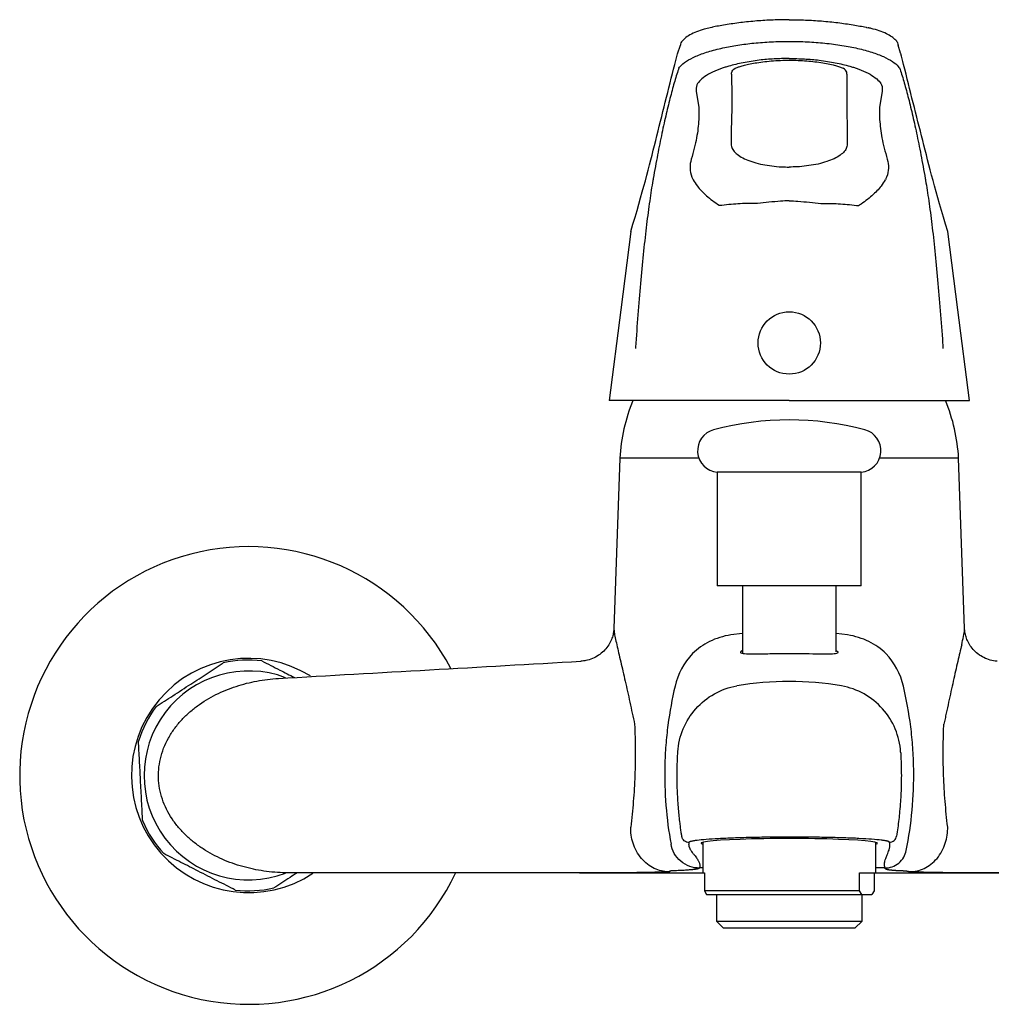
# Model space of a CAD drawing. Header units: millimetres. Extents: x 3936.837 to 3937.051, y 1838.808 to 1838.945.
import ezdxf

# ---------------------------------------------------------------- set-up
doc = ezdxf.new("R2010")
doc.units = ezdxf.units.MM
doc.layers.add('SANINDUSA', color=3, linetype='Continuous')

msp = doc.modelspace()

# ---------------------------------------------------------------- linework, layer by layer
at = {"layer": 'SANINDUSA'}
for p, q in [((3936.928432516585, 1838.940053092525), (3936.928814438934, 1838.941251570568)), ((3936.959374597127, 1838.940134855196), (3936.959018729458, 1838.941251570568)), ((3936.935928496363, 1838.937246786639), (3936.935912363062, 1838.936954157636)), ((3936.935912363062, 1838.936954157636), (3936.935945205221, 1838.934400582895)), ((3936.95192080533, 1838.936954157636), (3936.951887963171, 1838.934400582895)), ((3936.951904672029, 1838.937246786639), (3936.95192080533, 1838.936954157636)), ((3936.931026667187, 1838.93481565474), (3936.931380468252, 1838.932659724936)), ((3936.935945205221, 1838.934400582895), (3936.93594214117, 1838.932570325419)), ((3936.951887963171, 1838.934400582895), (3936.951891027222, 1838.932570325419)), ((3936.956806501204, 1838.93481565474), (3936.95645270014, 1838.932659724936)), ((3936.931380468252, 1838.932659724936), (3936.93138046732, 1838.93093571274)), ((3936.93594214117, 1838.932570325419), (3936.935877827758, 1838.929320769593)), ((3936.951891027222, 1838.932570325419), (3936.951955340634, 1838.929320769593)), ((3936.95645270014, 1838.932659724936), (3936.956452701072, 1838.93093571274)), ((3936.935877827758, 1838.929320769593), (3936.935875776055, 1838.927513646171)), ((3936.951955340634, 1838.929320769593), (3936.951957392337, 1838.927513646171)), ((3936.920416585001, 1838.883945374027), (3936.919591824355, 1838.860327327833)), ((3936.931395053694, 1838.883945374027), (3936.920416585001, 1838.883945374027)), ((3936.967416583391, 1838.883945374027), (3936.956438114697, 1838.883945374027)), ((3936.968241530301, 1838.860322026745), (3936.967416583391, 1838.883945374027)), ((3936.933916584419, 1838.882018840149), (3936.933916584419, 1838.866268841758)), ((3936.953916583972, 1838.882018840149), (3936.933916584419, 1838.882018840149)), ((3936.953916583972, 1838.866268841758), (3936.953916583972, 1838.882018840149)), ((3936.953916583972, 1838.866268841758), (3936.933916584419, 1838.866268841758)), ((3936.937416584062, 1838.866268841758), (3936.937416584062, 1838.856936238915)), ((3936.95041658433, 1838.857104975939), (3936.95041658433, 1838.866268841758)), ((3936.937416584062, 1838.859641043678), (3936.935821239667, 1838.859444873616)), ((3936.952011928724, 1838.859444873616), (3936.95041658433, 1838.85964350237)), ((3936.931916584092, 1838.830673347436), (3936.931916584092, 1838.826445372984)), ((3936.9559165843, 1838.826445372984), (3936.9559165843, 1838.830673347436)), ((3936.931480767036, 1838.827179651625), (3936.931916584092, 1838.827179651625)), ((3936.9559165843, 1838.827179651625), (3936.95718601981, 1838.827179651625)), ((3936.914834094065, 1838.826445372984), (3936.874416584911, 1838.826445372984)), ((3936.91739071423, 1838.826445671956), (3936.914834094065, 1838.826445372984)), ((3936.914834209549, 1838.826445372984), (3936.931916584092, 1838.826445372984)), ((3936.931916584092, 1838.826445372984), (3936.932154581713, 1838.826445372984)), ((3936.932154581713, 1838.826445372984), (3936.932154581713, 1838.82394537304)), ((3936.953663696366, 1838.826445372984), (3936.9559165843, 1838.826445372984)), ((3936.953663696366, 1838.82394537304), (3936.953663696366, 1838.826445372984)), ((3936.955678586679, 1838.826445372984), (3936.955678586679, 1838.82394537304)), ((3936.9559165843, 1838.826445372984), (3936.972999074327, 1838.826445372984)), ((3936.972999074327, 1838.826445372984), (3936.970442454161, 1838.826445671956)), ((3936.953663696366, 1838.82394537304), (3936.932154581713, 1838.82394537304)), ((3936.932154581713, 1838.82394537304), (3936.932457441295, 1838.823445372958)), ((3936.932457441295, 1838.823445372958), (3936.953966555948, 1838.823445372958)), ((3936.933811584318, 1838.823445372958), (3936.933811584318, 1838.819739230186)), ((3936.953966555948, 1838.823445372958), (3936.953663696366, 1838.82394537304)), ((3936.953966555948, 1838.823445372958), (3936.955375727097, 1838.823445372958)), ((3936.954021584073, 1838.819739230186), (3936.954021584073, 1838.823445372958)), ((3936.955678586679, 1838.82394537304), (3936.955375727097, 1838.823445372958)), ((3936.933811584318, 1838.819739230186), (3936.934811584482, 1838.818739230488)), ((3936.933811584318, 1838.819739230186), (3936.944644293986, 1838.819739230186)), ((3936.944644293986, 1838.819739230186), (3936.954021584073, 1838.819739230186)), ((3936.95302158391, 1838.818739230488), (3936.954021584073, 1838.819739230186)), ((3936.944572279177, 1838.818739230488), (3936.934811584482, 1838.818739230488)), ((3936.95302158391, 1838.818739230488), (3936.944572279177, 1838.818739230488))]:
    msp.add_line(p, q, dxfattribs=at)
at = {"layer": 'SANINDUSA', "flags": 128}
for points in [[(3936.921933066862, 1838.915412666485), (3936.920534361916, 1838.904533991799), (3936.918915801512, 1838.891945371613)], [(3936.968917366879, 1838.891945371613), (3936.967298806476, 1838.904533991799), (3936.96590010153, 1838.915412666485)]]:
    msp.add_lwpolyline(points, dxfattribs=at)
at = {"layer": 'SANINDUSA'}
msp.add_circle((3936.943916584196, 1838.899945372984), 0.004324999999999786, dxfattribs=at)
for centre, radius, start, end in [((3936.945374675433, 1838.882498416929), 0.02500000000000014, 157.7905316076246, 176.6819667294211), ((3936.942458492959, 1838.882498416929), 0.02500000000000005, 3.318033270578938, 22.24867270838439), ((3936.943916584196, 1838.84828995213), 0.04097888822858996, 75.17900533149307, 104.8209946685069), ((3936.934201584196, 1838.885005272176), 0.003000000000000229, 104.8209946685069, 264.5486801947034), ((3936.953631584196, 1838.885005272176), 0.003000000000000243, 275.4513198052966, 75.17900533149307), ((3936.868916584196, 1838.839945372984), 0.03175000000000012, 27.89956020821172, 334.7574761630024), ((3936.868916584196, 1838.839945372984), 0.01624963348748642, 58.13485715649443, 303.3562107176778), ((3936.868916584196, 1838.839945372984), 0.01599999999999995, 83.37532262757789, 102.6470529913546), ((3936.937734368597, 1838.850078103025), 0.009916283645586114, 136.9093561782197, 166.8798272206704), ((3936.950098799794, 1838.850078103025), 0.009916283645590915, 13.12017277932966, 43.0906438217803), ((3936.868916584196, 1838.839945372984), 0.01450000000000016, 69.23824796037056, 290.6857648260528), ((3936.94387096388, 1838.807524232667), 0.04544487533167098, 80.74228284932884, 99.14535768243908), ((3936.868916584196, 1838.839945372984), 0.01600000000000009, 143.3753226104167, 162.647053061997), ((3936.868916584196, 1838.839945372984), 0.01600000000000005, 203.3753225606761, 222.6470530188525), ((3936.868916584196, 1838.839945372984), 0.01600000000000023, 263.3753226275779, 282.6470529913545)]:
    msp.add_arc(centre, radius, start, end, dxfattribs=at)
msp.add_ellipse((3936.943916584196, 1838.83054259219), major_axis=(0.01225000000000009, 0), ratio=0.05310475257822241, start_param=6.080809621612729, end_param=9.627153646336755, dxfattribs=at)
for points, knots in [([(3936.943916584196, 1838.944798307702), (3936.943916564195, 1838.944798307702), (3936.943167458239, 1838.944798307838), (3936.941646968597, 1838.944767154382), (3936.939371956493, 1838.944627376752), (3936.937122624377, 1838.944401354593), (3936.935062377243, 1838.944093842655), (3936.93372820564, 1838.943861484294), (3936.933204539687, 1838.943732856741), (3936.932971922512, 1838.943679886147)], [0, 0, 0, 0, 4.948909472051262e-06, 0.1853554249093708, 0.3754594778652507, 0.5772901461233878, 0.7852728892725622, 0.9888551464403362, 1, 1, 1, 1]), ([(3936.943916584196, 1838.944798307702), (3936.943916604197, 1838.944798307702), (3936.944665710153, 1838.944798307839), (3936.946186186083, 1838.944767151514), (3936.948461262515, 1838.944627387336), (3936.950710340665, 1838.94440131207), (3936.952771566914, 1838.944094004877), (3936.95411562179, 1838.943858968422), (3936.954647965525, 1838.943727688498), (3936.954858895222, 1838.94367952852)], [0, 0, 0, 0, 4.929574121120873e-06, 0.1846312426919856, 0.3739925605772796, 0.5750346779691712, 0.7822048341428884, 0.9849916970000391, 1, 1, 1, 1]), ([(3936.932971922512, 1838.943679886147), (3936.932681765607, 1838.943610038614), (3936.931979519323, 1838.943440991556), (3936.931024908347, 1838.943120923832), (3936.930132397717, 1838.942709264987), (3936.929472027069, 1838.942294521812), (3936.92917188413, 1838.941961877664), (3936.929056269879, 1838.941833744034)], [0, 0, 0, 0, 0.165044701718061, 0.3994460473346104, 0.6407282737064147, 0.8616094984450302, 1, 1, 1, 1]), ([(3936.95878745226, 1838.941846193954), (3936.958757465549, 1838.941881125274), (3936.958592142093, 1838.942098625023), (3936.958128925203, 1838.942437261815), (3936.957389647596, 1838.942876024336), (3936.95643069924, 1838.943253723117), (3936.955574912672, 1838.943520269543), (3936.955000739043, 1838.943647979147), (3936.954858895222, 1838.94367952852)], [0, 0, 0, 0, 0.03168462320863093, 0.2283036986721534, 0.4459741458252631, 0.6854385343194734, 0.9222907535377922, 1, 1, 1, 1]), ([(3936.928614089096, 1838.938065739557), (3936.928674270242, 1838.938151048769), (3936.928906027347, 1838.938479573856), (3936.92959527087, 1838.939046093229), (3936.930890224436, 1838.939733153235), (3936.932605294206, 1838.940358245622), (3936.934586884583, 1838.940877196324), (3936.936750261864, 1838.941278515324), (3936.939011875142, 1838.941568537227), (3936.941422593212, 1838.941747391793), (3936.943091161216, 1838.941789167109), (3936.944759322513, 1838.941789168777), (3936.946432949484, 1838.9417462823), (3936.948903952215, 1838.941561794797), (3936.9512673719, 1838.941252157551), (3936.953481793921, 1838.940824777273), (3936.955429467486, 1838.940293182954), (3936.957058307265, 1838.939679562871), (3936.958285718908, 1838.93901130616), (3936.95893908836, 1838.93846423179), (3936.959161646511, 1838.938147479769), (3936.959219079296, 1838.938065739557)], [0, 0, 0, 0, 0.02233531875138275, 0.0860131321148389, 0.1496844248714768, 0.2130437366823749, 0.2763894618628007, 0.331812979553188, 0.3872281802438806, 0.4436157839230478, 0.4999994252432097, 0.5003328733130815, 0.5568919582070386, 0.6134550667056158, 0.6728010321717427, 0.7321581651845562, 0.7938453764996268, 0.8555445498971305, 0.9170690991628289, 0.9785990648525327, 1, 1, 1, 1]), ([(3936.929056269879, 1838.941833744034), (3936.929056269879, 1838.941833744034), (3936.929006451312, 1838.941776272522), (3936.928888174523, 1838.941570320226), (3936.928828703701, 1838.941357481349), (3936.928814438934, 1838.941251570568)], [0, 0, 0, 0, 0.01175859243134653, 0.5058738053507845, 1, 1, 1, 1]), ([(3936.95878745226, 1838.941846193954), (3936.95878940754, 1838.94184463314), (3936.958875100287, 1838.94177622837), (3936.958975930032, 1838.941569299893), (3936.959004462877, 1838.941357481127), (3936.959018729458, 1838.941251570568)], [0, 0, 0, 0, 0.01154019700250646, 0.5057646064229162, 1, 1, 1, 1]), ([(3936.921933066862, 1838.915412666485), (3936.923623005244, 1838.92095337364), (3936.925393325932, 1838.927977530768), (3936.927292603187, 1838.935730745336), (3936.928304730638, 1838.939568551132), (3936.928432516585, 1838.940053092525)], [0, 0, 0, 0, 0.4663094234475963, 0.9326190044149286, 1, 1, 1, 1]), ([(3936.943916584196, 1838.939419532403), (3936.943209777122, 1838.939407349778), (3936.941796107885, 1838.939382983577), (3936.939625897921, 1838.939184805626), (3936.937487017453, 1838.93884867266), (3936.935953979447, 1838.938479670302), (3936.934649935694, 1838.938081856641), (3936.933546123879, 1838.937667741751), (3936.932386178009, 1838.937071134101), (3936.931552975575, 1838.936429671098), (3936.930957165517, 1838.935666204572), (3936.93100088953, 1838.935131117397), (3936.931026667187, 1838.93481565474)], [0, 0, 0, 0, 0.09862413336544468, 0.1972559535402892, 0.3113844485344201, 0.4255355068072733, 0.4575915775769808, 0.5566623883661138, 0.6557148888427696, 0.7559093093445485, 0.8560954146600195, 1, 1, 1, 1]), ([(3936.936425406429, 1838.938070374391), (3936.936426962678, 1838.93807107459), (3936.936492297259, 1838.938100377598), (3936.936661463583, 1838.938167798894), (3936.937096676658, 1838.938317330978), (3936.937705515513, 1838.938488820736), (3936.938493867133, 1838.938670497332), (3936.939439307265, 1838.938843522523), (3936.940529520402, 1838.938994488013), (3936.941740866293, 1838.939107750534), (3936.942887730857, 1838.939168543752), (3936.943623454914, 1838.939177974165), (3936.943917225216, 1838.939181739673)], [0.08250583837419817, 0.08250583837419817, 0.08250583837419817, 0.08250583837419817, 0.08456287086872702, 0.1682690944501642, 0.2581885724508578, 0.3558494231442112, 0.4569686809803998, 0.5655051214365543, 0.6795385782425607, 0.7966243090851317, 0.9187932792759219, 1, 1, 1, 1]), ([(3936.943916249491, 1838.939181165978), (3936.944111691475, 1838.93917977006), (3936.944733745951, 1838.939175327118), (3936.945739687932, 1838.939129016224), (3936.946923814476, 1838.939035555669), (3936.948047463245, 1838.938897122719), (3936.949100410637, 1838.93871988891), (3936.949977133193, 1838.938527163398), (3936.950664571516, 1838.93834010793), (3936.951139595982, 1838.938180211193), (3936.951332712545, 1838.938103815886), (3936.951403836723, 1838.938072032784), (3936.951408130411, 1838.938070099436)], [0, 0, 0, 0, 0.05399508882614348, 0.1718560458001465, 0.279854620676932, 0.3940809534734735, 0.5129331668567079, 0.6281010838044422, 0.7241180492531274, 0.8261173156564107, 0.9115603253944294, 0.9171761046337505, 0.9171761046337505, 0.9171761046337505, 0.9171761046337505]), ([(3936.943916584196, 1838.939419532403), (3936.94462339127, 1838.939407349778), (3936.946037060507, 1838.939382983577), (3936.94820727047, 1838.939184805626), (3936.950346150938, 1838.93884867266), (3936.951879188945, 1838.938479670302), (3936.953183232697, 1838.938081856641), (3936.954287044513, 1838.937667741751), (3936.955446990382, 1838.937071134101), (3936.956280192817, 1838.936429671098), (3936.956876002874, 1838.935666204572), (3936.956832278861, 1838.935131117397), (3936.956806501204, 1838.93481565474)], [0, 0, 0, 0, 0.09862413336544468, 0.1972559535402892, 0.3113844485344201, 0.4255355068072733, 0.4575915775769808, 0.5566623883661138, 0.6557148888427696, 0.7559093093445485, 0.8560954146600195, 1, 1, 1, 1]), ([(3936.96590010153, 1838.915412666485), (3936.964209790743, 1838.920988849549), (3936.962438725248, 1838.928083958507), (3936.960543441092, 1838.935456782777), (3936.959518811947, 1838.939685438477), (3936.959383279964, 1838.940107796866), (3936.959374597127, 1838.940134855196)], [0, 0, 0, 0, 0.464168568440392, 0.9283372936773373, 0.9954089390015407, 1, 1, 1, 1]), ([(3936.928615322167, 1838.938130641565), (3936.928420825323, 1838.937531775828), (3936.928031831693, 1838.936334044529), (3936.927442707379, 1838.934183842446), (3936.926850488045, 1838.931776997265), (3936.926253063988, 1838.929071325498), (3936.925652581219, 1838.926101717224), (3936.925252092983, 1838.923887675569), (3936.925051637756, 1838.922779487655)], [0, 0, 0, 0, 0.1648678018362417, 0.3297355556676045, 0.4959459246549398, 0.6621563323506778, 0.8309000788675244, 1, 1, 1, 1]), ([(3936.928614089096, 1838.938065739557), (3936.928613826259, 1838.938074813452), (3936.928613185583, 1838.938096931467), (3936.928614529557, 1838.938118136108), (3936.928615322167, 1838.938130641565)], [0, 0, 0, 0, 0.4102490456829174, 1, 1, 1, 1]), ([(3936.935928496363, 1838.937246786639), (3936.935920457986, 1838.937335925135), (3936.935899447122, 1838.937568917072), (3936.936161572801, 1838.937876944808), (3936.936425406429, 1838.938070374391)], [0, 0, 0, 0, 0.3392417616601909, 0.8867167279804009, 0.8867167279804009, 0.8867167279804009, 0.8867167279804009]), ([(3936.951904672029, 1838.937246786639), (3936.951912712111, 1838.937335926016), (3936.95193372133, 1838.937568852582), (3936.951671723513, 1838.937876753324), (3936.951408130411, 1838.938070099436)], [0, 0, 0, 0, 0.33915367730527, 0.8862290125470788, 0.8862290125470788, 0.8862290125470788, 0.8862290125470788]), ([(3936.959219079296, 1838.938065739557), (3936.959219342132, 1838.938074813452), (3936.959219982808, 1838.938096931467), (3936.959218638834, 1838.938118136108), (3936.959217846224, 1838.938130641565)], [0, 0, 0, 0, 0.4102490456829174, 1, 1, 1, 1]), ([(3936.959217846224, 1838.938130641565), (3936.959412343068, 1838.937531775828), (3936.959801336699, 1838.936334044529), (3936.960390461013, 1838.934183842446), (3936.960982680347, 1838.931776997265), (3936.961580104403, 1838.929071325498), (3936.962180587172, 1838.926101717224), (3936.962581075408, 1838.923887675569), (3936.962781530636, 1838.922779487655)], [0, 0, 0, 0, 0.1648678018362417, 0.3297355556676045, 0.4959459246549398, 0.6621563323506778, 0.8309000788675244, 1, 1, 1, 1]), ([(3936.93138046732, 1838.93093571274), (3936.931304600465, 1838.930115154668), (3936.931148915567, 1838.928431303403), (3936.930609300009, 1838.926464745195), (3936.930332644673, 1838.925456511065)], [0, 0, 0, 0, 0.4873103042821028, 1, 1, 1, 1]), ([(3936.956452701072, 1838.93093571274), (3936.956528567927, 1838.930115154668), (3936.956684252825, 1838.928431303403), (3936.957223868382, 1838.926464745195), (3936.957500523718, 1838.925456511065)], [0, 0, 0, 0, 0.4873103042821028, 1, 1, 1, 1]), ([(3936.935875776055, 1838.927513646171), (3936.935875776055, 1838.92751363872), (3936.935875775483, 1838.927321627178), (3936.935964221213, 1838.926936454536), (3936.936354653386, 1838.926382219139), (3936.93700788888, 1838.925857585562), (3936.937890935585, 1838.925391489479), (3936.938975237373, 1838.92499979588), (3936.940183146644, 1838.92469812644), (3936.941490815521, 1838.924490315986), (3936.942741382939, 1838.924377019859), (3936.943560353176, 1838.92435895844), (3936.943916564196, 1838.924358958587), (3936.943916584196, 1838.924358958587)], [0, 0, 0, 0, 4.606940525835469e-06, 0.1187270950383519, 0.2374485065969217, 0.3577174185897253, 0.4779470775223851, 0.5920950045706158, 0.7061970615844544, 0.8122085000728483, 0.9181985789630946, 0.9999954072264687, 1, 1, 1, 1]), ([(3936.951957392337, 1838.927513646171), (3936.951957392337, 1838.92751363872), (3936.951957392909, 1838.927321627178), (3936.951868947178, 1838.926936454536), (3936.951478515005, 1838.926382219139), (3936.950825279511, 1838.925857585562), (3936.949942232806, 1838.925391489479), (3936.948857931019, 1838.92499979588), (3936.947650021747, 1838.92469812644), (3936.94634235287, 1838.924490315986), (3936.945091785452, 1838.924377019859), (3936.944272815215, 1838.92435895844), (3936.943916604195, 1838.924358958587), (3936.943916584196, 1838.924358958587)], [0, 0, 0, 0, 4.606940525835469e-06, 0.1187270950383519, 0.2374485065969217, 0.3577174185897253, 0.4779470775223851, 0.5920950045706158, 0.7061970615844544, 0.8122085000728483, 0.9181985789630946, 0.9999954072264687, 1, 1, 1, 1]), ([(3936.930332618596, 1838.925456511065), (3936.93033186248, 1838.92545394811), (3936.9302099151, 1838.925040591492), (3936.930091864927, 1838.924198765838), (3936.930273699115, 1838.923234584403), (3936.930523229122, 1838.922699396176), (3936.930583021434, 1838.92257115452)], [0, 0, 0, 0, 0.002648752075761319, 0.4271940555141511, 0.8627443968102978, 1, 1, 1, 1]), ([(3936.957500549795, 1838.925456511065), (3936.957501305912, 1838.92545394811), (3936.957623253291, 1838.925040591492), (3936.957741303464, 1838.924198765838), (3936.957559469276, 1838.923234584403), (3936.957309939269, 1838.922699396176), (3936.957250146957, 1838.92257115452)], [0, 0, 0, 0, 0.002648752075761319, 0.4271940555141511, 0.8627443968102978, 1, 1, 1, 1]), ([(3936.925051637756, 1838.922779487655), (3936.925034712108, 1838.922682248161), (3936.924868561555, 1838.921727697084), (3936.924555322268, 1838.919712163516), (3936.924123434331, 1838.916431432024), (3936.923709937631, 1838.912766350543), (3936.923320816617, 1838.908756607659), (3936.922960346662, 1838.904466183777), (3936.922723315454, 1838.901209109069), (3936.922605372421, 1838.899420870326), (3936.922589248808, 1838.899176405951)], [0, 0, 0, 0, 0.01812004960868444, 0.1778753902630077, 0.3381435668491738, 0.4978973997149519, 0.656714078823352, 0.8160360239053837, 0.9748508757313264, 0.9999999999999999, 0.9999999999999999, 0.9999999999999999, 0.9999999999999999]), ([(3936.962781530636, 1838.922779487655), (3936.962798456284, 1838.922682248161), (3936.962964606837, 1838.921727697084), (3936.963277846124, 1838.919712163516), (3936.963709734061, 1838.916431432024), (3936.964123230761, 1838.912766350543), (3936.964512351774, 1838.908756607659), (3936.964872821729, 1838.904466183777), (3936.965109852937, 1838.901209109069), (3936.96522779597, 1838.899420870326), (3936.965243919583, 1838.899176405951)], [0, 0, 0, 0, 0.01812004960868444, 0.1778753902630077, 0.3381435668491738, 0.4978973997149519, 0.656714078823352, 0.8160360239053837, 0.9748508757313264, 0.9999999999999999, 0.9999999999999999, 0.9999999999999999, 0.9999999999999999]), ([(3936.930588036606, 1838.922571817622), (3936.930770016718, 1838.922286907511), (3936.931235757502, 1838.9215577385), (3936.932396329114, 1838.920354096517), (3936.933563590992, 1838.919458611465), (3936.934238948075, 1838.919021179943), (3936.934258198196, 1838.919008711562)], [0, 0, 0, 0, 0.2373323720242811, 0.6074035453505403, 0.98880957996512, 1, 1, 1, 1]), ([(3936.957245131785, 1838.922571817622), (3936.957063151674, 1838.922286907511), (3936.956597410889, 1838.9215577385), (3936.955436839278, 1838.920354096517), (3936.9542695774, 1838.919458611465), (3936.953594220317, 1838.919021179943), (3936.953574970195, 1838.919008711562)], [0, 0, 0, 0, 0.2373323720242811, 0.6074035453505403, 0.98880957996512, 1, 1, 1, 1]), ([(3936.939511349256, 1838.919285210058), (3936.939424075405, 1838.919289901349), (3936.938530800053, 1838.919337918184), (3936.936804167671, 1838.919275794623), (3936.935112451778, 1838.919098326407), (3936.934258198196, 1838.919008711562)], [0, 0, 0, 0, 0.05087556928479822, 0.5207274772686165, 1, 1, 1, 1]), ([(3936.943916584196, 1838.919677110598), (3936.943916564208, 1838.919677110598), (3936.943516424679, 1838.919677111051), (3936.942036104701, 1838.919576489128), (3936.94057649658, 1838.919408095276), (3936.939511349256, 1838.919285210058)], [0, 0, 0, 0, 1.3500135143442e-05, 0.2702610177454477, 1, 1, 1, 1]), ([(3936.943916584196, 1838.919677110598), (3936.943916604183, 1838.919677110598), (3936.944316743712, 1838.919677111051), (3936.94579706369, 1838.919576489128), (3936.947256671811, 1838.919408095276), (3936.948321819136, 1838.919285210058)], [0, 0, 0, 0, 1.3500135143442e-05, 0.2702610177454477, 1, 1, 1, 1]), ([(3936.948321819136, 1838.919285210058), (3936.948409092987, 1838.919289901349), (3936.949302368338, 1838.919337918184), (3936.951029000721, 1838.919275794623), (3936.952720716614, 1838.919098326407), (3936.953574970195, 1838.919008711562)], [0, 0, 0, 0, 0.05087556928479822, 0.5207274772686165, 1, 1, 1, 1]), ([(3936.922269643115, 1838.891945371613), (3936.921759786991, 1838.891945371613), (3936.920740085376, 1838.891945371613), (3936.919697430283, 1838.891945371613), (3936.919092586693, 1838.891945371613), (3936.918845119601, 1838.891945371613), (3936.918916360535, 1838.891945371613), (3936.918916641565, 1838.891945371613)], [0, 0, 0, 0, 0.2497512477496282, 0.4994972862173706, 0.7492702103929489, 0.9990109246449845, 0.9999999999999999, 0.9999999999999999, 0.9999999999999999, 0.9999999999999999]), ([(3936.943916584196, 1838.891945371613), (3936.942826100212, 1838.891945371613), (3936.940645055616, 1838.891945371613), (3936.937429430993, 1838.891945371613), (3936.934323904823, 1838.891945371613), (3936.931384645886, 1838.891945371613), (3936.928656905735, 1838.891945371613), (3936.926195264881, 1838.891945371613), (3936.924013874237, 1838.891945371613), (3936.922851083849, 1838.891945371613), (3936.922269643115, 1838.891945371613)], [0, 0, 0, 0, 0.1249940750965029, 0.249996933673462, 0.37499864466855, 0.4999969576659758, 0.6250033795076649, 0.7499925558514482, 0.8749864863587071, 1, 1, 1, 1]), ([(3936.943916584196, 1838.891945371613), (3936.945007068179, 1838.891945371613), (3936.947188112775, 1838.891945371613), (3936.950403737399, 1838.891945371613), (3936.953509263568, 1838.891945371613), (3936.956448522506, 1838.891945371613), (3936.959176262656, 1838.891945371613), (3936.961637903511, 1838.891945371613), (3936.963819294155, 1838.891945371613), (3936.964982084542, 1838.891945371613), (3936.965563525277, 1838.891945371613)], [0, 0, 0, 0, 0.1249940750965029, 0.249996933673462, 0.37499864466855, 0.4999969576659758, 0.6250033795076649, 0.7499925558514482, 0.8749864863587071, 1, 1, 1, 1]), ([(3936.965563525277, 1838.891945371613), (3936.966073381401, 1838.891945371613), (3936.967093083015, 1838.891945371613), (3936.968135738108, 1838.891945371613), (3936.968740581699, 1838.891945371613), (3936.96898804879, 1838.891945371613), (3936.968916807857, 1838.891945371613), (3936.968916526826, 1838.891945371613)], [0, 0, 0, 0, 0.2497512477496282, 0.4994972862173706, 0.7492702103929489, 0.9990109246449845, 0.9999999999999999, 0.9999999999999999, 0.9999999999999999, 0.9999999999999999]), ([(3936.919591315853, 1838.860329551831), (3936.919583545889, 1838.860196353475), (3936.919566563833, 1838.859905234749), (3936.919443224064, 1838.859299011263), (3936.919188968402, 1838.858597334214), (3936.918771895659, 1838.857863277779), (3936.918194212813, 1838.857175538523), (3936.917476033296, 1838.856587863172), (3936.916639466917, 1838.8561416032), (3936.915803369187, 1838.855868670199), (3936.915250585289, 1838.85582758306), (3936.915017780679, 1838.855810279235)], [0, 0, 0, 0, 0.08184016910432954, 0.1788701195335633, 0.2876074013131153, 0.4047844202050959, 0.5265486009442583, 0.6507293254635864, 0.7759508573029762, 0.9056418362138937, 1, 1, 1, 1]), ([(3936.919601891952, 1838.860326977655), (3936.919605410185, 1838.860174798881), (3936.91961230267, 1838.85987666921), (3936.919765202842, 1838.859085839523), (3936.919917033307, 1838.858412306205), (3936.919993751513, 1838.858071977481)], [0, 0, 0, 0, 0.3402916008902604, 0.6666568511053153, 1, 1, 1, 1]), ([(3936.967839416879, 1838.858071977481), (3936.96792997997, 1838.858475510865), (3936.968113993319, 1838.859295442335), (3936.968242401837, 1838.860021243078), (3936.968232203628, 1838.860250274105), (3936.968229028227, 1838.86032158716)], [0, 0, 0, 0, 0.4002480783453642, 0.8132561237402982, 1, 1, 1, 1]), ([(3936.972749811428, 1838.855810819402), (3936.97265575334, 1838.855812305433), (3936.972258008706, 1838.855818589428), (3936.971557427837, 1838.856004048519), (3936.970685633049, 1838.856375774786), (3936.969908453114, 1838.856920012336), (3936.969272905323, 1838.857576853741), (3936.968804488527, 1838.858279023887), (3936.968489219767, 1838.858984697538), (3936.968313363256, 1838.859633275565), (3936.968248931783, 1838.860100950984), (3936.968245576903, 1838.860286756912), (3936.968244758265, 1838.860332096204)], [0, 0, 0, 0, 0.03914912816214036, 0.1655504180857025, 0.2930741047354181, 0.4265620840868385, 0.5509337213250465, 0.6675037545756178, 0.7768819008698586, 0.8787024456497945, 0.9704016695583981, 0.9999999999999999, 0.9999999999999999, 0.9999999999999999, 0.9999999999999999]), ([(3936.935821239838, 1838.859444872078), (3936.935287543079, 1838.859363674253), (3936.934777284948, 1838.859244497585), (3936.933797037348, 1838.858937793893), (3936.933324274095, 1838.858748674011), (3936.932432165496, 1838.858310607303), (3936.932012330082, 1838.858062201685), (3936.93121865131, 1838.857505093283), (3936.930844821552, 1838.85719650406), (3936.930492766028, 1838.856852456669)], [0, 0, 0, 0, 0.25, 0.25, 0.5, 0.5, 0.75, 0.75, 1, 1, 1, 1]), ([(3936.957340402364, 1838.856852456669), (3936.956988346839, 1838.85719650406), (3936.956614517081, 1838.857505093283), (3936.95582083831, 1838.858062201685), (3936.955401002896, 1838.858310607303), (3936.954508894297, 1838.858748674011), (3936.954036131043, 1838.858937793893), (3936.953055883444, 1838.859244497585), (3936.952545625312, 1838.859363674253), (3936.952011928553, 1838.859444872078)], [0, 0, 0, 0, 0.25, 0.25, 0.5, 0.5, 0.75, 0.75, 1, 1, 1, 1]), ([(3936.91999375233, 1838.858071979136), (3936.92015208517, 1838.857380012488), (3936.92034136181, 1838.856587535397), (3936.920642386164, 1838.855304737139), (3936.920745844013, 1838.854860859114), (3936.920954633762, 1838.853954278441), (3936.921060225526, 1838.853490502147), (3936.921378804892, 1838.85207343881), (3936.921593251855, 1838.851094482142), (3936.921917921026, 1838.849594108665), (3936.92202678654, 1838.849088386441), (3936.922246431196, 1838.848070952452), (3936.922356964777, 1838.847560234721), (3936.922469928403, 1838.847045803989)], [0, 0, 0, 0, 0.2500000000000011, 0.2500000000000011, 0.3750000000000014, 0.3750000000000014, 0.5000000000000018, 0.5000000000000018, 0.750000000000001, 0.750000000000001, 0.8750000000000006, 0.8750000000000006, 1, 1, 1, 1]), ([(3936.937416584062, 1838.857264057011), (3936.937309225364, 1838.857197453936), (3936.937019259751, 1838.857017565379), (3936.937411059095, 1838.856860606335), (3936.93847179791, 1838.856798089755), (3936.940164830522, 1838.8568245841), (3936.942075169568, 1838.85686597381), (3936.943373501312, 1838.856871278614), (3936.943916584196, 1838.856873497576)], [0, 0, 0, 0, 0.1121094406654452, 0.3027969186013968, 0.4899341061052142, 0.6766905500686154, 0.8647619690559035, 1, 1, 1, 1]), ([(3936.943916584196, 1838.856873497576), (3936.944675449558, 1838.856869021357), (3936.946193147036, 1838.856860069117), (3936.948210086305, 1838.856812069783), (3936.949754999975, 1838.856803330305), (3936.950591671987, 1838.856903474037), (3936.950803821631, 1838.857072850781), (3936.950496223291, 1838.85722959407), (3936.95041658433, 1838.8572701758)], [0, 0, 0, 0, 0.1875161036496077, 0.3750239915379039, 0.5626601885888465, 0.7495000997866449, 0.9351441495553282, 1, 1, 1, 1]), ([(3936.967839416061, 1838.858071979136), (3936.967681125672, 1838.857380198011), (3936.967493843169, 1838.856596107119), (3936.967194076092, 1838.855318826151), (3936.967090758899, 1838.854875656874), (3936.966881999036, 1838.853969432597), (3936.966776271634, 1838.853505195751), (3936.966456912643, 1838.852084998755), (3936.966241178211, 1838.85110029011), (3936.965915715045, 1838.849596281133), (3936.965806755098, 1838.849090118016), (3936.965641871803, 1838.848326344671), (3936.965586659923, 1838.848070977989), (3936.965475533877, 1838.84755911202), (3936.965419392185, 1838.847301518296), (3936.965363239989, 1838.847045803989)], [0, 0, 0, 0, 0.2500000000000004, 0.2500000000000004, 0.3750000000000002, 0.3750000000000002, 0.4999999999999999, 0.4999999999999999, 0.7500000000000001, 0.7500000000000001, 0.8749999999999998, 0.8749999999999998, 0.9374999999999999, 0.9374999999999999, 1, 1, 1, 1]), ([(3936.870762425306, 1838.855838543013), (3936.871585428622, 1838.855419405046), (3936.873060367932, 1838.854668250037), (3936.874605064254, 1838.853881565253), (3936.875287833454, 1838.853533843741)], [0, 0, 0, 0, 0.5579913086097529, 1, 1, 1, 1]), ([(3936.856075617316, 1838.849490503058), (3936.856850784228, 1838.849994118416), (3936.858423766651, 1838.851016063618), (3936.860831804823, 1838.852580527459), (3936.863200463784, 1838.854119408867), (3936.864668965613, 1838.855073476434), (3936.865413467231, 1838.855557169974)], [0, 0, 0, 0, 0.2547896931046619, 0.5170237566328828, 0.7551405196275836, 1, 1, 1, 1]), ([(3936.874416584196, 1838.826445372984), (3936.873409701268, 1838.826445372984), (3936.872411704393, 1838.826508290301), (3936.870433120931, 1838.826758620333), (3936.869452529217, 1838.826945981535), (3936.867995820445, 1838.827327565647), (3936.867511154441, 1838.827472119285), (3936.86655415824, 1838.827794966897), (3936.866083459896, 1838.827972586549), (3936.864695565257, 1838.828555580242), (3936.863802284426, 1838.829010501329), (3936.862517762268, 1838.829807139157), (3936.862097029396, 1838.830093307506), (3936.861286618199, 1838.830700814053), (3936.860897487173, 1838.831021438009), (3936.860153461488, 1838.831698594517), (3936.859798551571, 1838.83205511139), (3936.859126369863, 1838.832807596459), (3936.858807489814, 1838.833205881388), (3936.857927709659, 1838.834450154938), (3936.857444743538, 1838.83533996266), (3936.856729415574, 1838.83725019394), (3936.856509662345, 1838.838236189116), (3936.856370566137, 1838.840274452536), (3936.856454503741, 1838.84127920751), (3936.856916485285, 1838.843261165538), (3936.857294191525, 1838.844219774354), (3936.858033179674, 1838.845557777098), (3936.858308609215, 1838.845988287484), (3936.858902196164, 1838.846806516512), (3936.859221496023, 1838.847196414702), (3936.85990102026, 1838.847941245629), (3936.860261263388, 1838.848296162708), (3936.861020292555, 1838.848973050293), (3936.861415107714, 1838.849291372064), (3936.862633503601, 1838.85018642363), (3936.863493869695, 1838.850706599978), (3936.864847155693, 1838.851386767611), (3936.865310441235, 1838.85159720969), (3936.866242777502, 1838.851979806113), (3936.8667131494, 1838.852152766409), (3936.8681358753, 1838.852620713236), (3936.869099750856, 1838.852865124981), (3936.871055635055, 1838.853229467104), (3936.872047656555, 1838.853349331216), (3936.87305382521, 1838.853406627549)], [0, 0, 0, 0, 0.06250000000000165, 0.06250000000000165, 0.1250000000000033, 0.1250000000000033, 0.1562500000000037, 0.1562500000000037, 0.1875000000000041, 0.1875000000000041, 0.2500000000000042, 0.2500000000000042, 0.2812500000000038, 0.2812500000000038, 0.3125000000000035, 0.3125000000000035, 0.3437500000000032, 0.3437500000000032, 0.3750000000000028, 0.3750000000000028, 0.4375000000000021, 0.4375000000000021, 0.5000000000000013, 0.5000000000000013, 0.5625000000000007, 0.5625000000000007, 0.625, 0.625, 0.6562499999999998, 0.6562499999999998, 0.6874999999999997, 0.6874999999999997, 0.7187499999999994, 0.7187499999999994, 0.7499999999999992, 0.7499999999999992, 0.8124999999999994, 0.8124999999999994, 0.8437499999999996, 0.8437499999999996, 0.8749999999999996, 0.8749999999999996, 0.9374999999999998, 0.9374999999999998, 1, 1, 1, 1]), ([(3936.928076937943, 1838.852329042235), (3936.927660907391, 1838.850566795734), (3936.927330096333, 1838.848771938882), (3936.926970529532, 1838.846018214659), (3936.92687353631, 1838.845090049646), (3936.926727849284, 1838.843211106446), (3936.926679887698, 1838.842268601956), (3936.926611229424, 1838.839444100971), (3936.926665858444, 1838.837595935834), (3936.926956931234, 1838.833958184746), (3936.927193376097, 1838.832168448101), (3936.927516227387, 1838.830401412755)], [0, 0, 0, 0, 0.2499999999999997, 0.2499999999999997, 0.3749999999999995, 0.3749999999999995, 0.4999999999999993, 0.4999999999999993, 0.7499999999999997, 0.7499999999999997, 1, 1, 1, 1]), ([(3936.928462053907, 1838.843205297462), (3936.928530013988, 1838.844304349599), (3936.928783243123, 1838.845392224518), (3936.929632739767, 1838.847427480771), (3936.930228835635, 1838.848374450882), (3936.931698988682, 1838.850024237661), (3936.932572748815, 1838.85072672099), (3936.934502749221, 1838.851810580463), (3936.935558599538, 1838.852191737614), (3936.936647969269, 1838.852391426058)], [0, 0, 0, 0, 0.25, 0.25, 0.5, 0.5, 0.75, 0.75, 1, 1, 1, 1]), ([(3936.959368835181, 1838.843187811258), (3936.959301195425, 1838.844287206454), (3936.959048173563, 1838.845375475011), (3936.958198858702, 1838.847411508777), (3936.957602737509, 1838.848358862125), (3936.956132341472, 1838.850009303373), (3936.955258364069, 1838.850712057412), (3936.953327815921, 1838.851796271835), (3936.9522716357, 1838.852177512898), (3936.951181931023, 1838.852377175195)], [0, 0, 0, 0, 0.25, 0.25, 0.5, 0.5, 0.75, 0.75, 1, 1, 1, 1]), ([(3936.960152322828, 1838.829539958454), (3936.960518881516, 1838.83137735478), (3936.960791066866, 1838.833235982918), (3936.961139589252, 1838.837008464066), (3936.961215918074, 1838.838922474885), (3936.96117766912, 1838.841356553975), (3936.961163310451, 1838.841845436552), (3936.961120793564, 1838.842827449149), (3936.961092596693, 1838.843320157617), (3936.960988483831, 1838.844785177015), (3936.960892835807, 1838.84575089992), (3936.960531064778, 1838.848618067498), (3936.960190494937, 1838.850489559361), (3936.959756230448, 1838.852329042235)], [0, 0, 0, 0, 0.2500000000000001, 0.2500000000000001, 0.5000000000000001, 0.5000000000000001, 0.5625000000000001, 0.5625000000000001, 0.6250000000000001, 0.6250000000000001, 0.7500000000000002, 0.7500000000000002, 1, 1, 1, 1]), ([(3936.922469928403, 1838.847045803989), (3936.92252414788, 1838.845871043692), (3936.922556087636, 1838.844688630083), (3936.922568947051, 1838.842307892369), (3936.922549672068, 1838.841107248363), (3936.922458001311, 1838.838710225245), (3936.922385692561, 1838.837514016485), (3936.922193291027, 1838.835141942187), (3936.922073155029, 1838.833963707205), (3936.921932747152, 1838.832792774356)], [0, 0, 0, 0, 0.2500000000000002, 0.2500000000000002, 0.5000000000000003, 0.5000000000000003, 0.7500000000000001, 0.7500000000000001, 1, 1, 1, 1]), ([(3936.965900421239, 1838.832792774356), (3936.965829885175, 1838.833381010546), (3936.965764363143, 1838.833971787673), (3936.965644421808, 1838.835158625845), (3936.965590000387, 1838.835755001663), (3936.965445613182, 1838.837540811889), (3936.965374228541, 1838.838730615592), (3936.965238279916, 1838.842297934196), (3936.965253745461, 1838.844673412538), (3936.965363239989, 1838.847045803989)], [0, 0, 0, 0, 0.1250000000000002, 0.1250000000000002, 0.2500000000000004, 0.2500000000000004, 0.5000000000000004, 0.5000000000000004, 1, 1, 1, 1]), ([(3936.854229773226, 1838.833597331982), (3936.854181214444, 1838.83452045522), (3936.854082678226, 1838.836393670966), (3936.853931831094, 1838.839261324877), (3936.853783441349, 1838.842082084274), (3936.853691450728, 1838.843830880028), (3936.853644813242, 1838.844717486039)], [0, 0, 0, 0, 0.254789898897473, 0.517023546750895, 0.7551401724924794, 1, 1, 1, 1]), ([(3936.929018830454, 1838.831498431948), (3936.928994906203, 1838.831654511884), (3936.928937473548, 1838.832029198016), (3936.928853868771, 1838.832625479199), (3936.928712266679, 1838.833726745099), (3936.928540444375, 1838.835383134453), (3936.928398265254, 1838.837603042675), (3936.928356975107, 1838.839525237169), (3936.928372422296, 1838.841034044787), (3936.928403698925, 1838.842122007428), (3936.928442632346, 1838.842844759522), (3936.928462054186, 1838.843205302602)], [0, 0, 0, 0, 0.04038477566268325, 0.09694785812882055, 0.1539304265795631, 0.3242157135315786, 0.5223907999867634, 0.7220237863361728, 0.8151113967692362, 0.9077687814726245, 1, 1, 1, 1]), ([(3936.959368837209, 1838.843187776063), (3936.959373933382, 1838.843102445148), (3936.959433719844, 1838.84210137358), (3936.959466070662, 1838.841016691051), (3936.959470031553, 1838.839199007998), (3936.95944005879, 1838.83790960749), (3936.959344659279, 1838.836252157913), (3936.959245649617, 1838.835031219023), (3936.95911866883, 1838.833819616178), (3936.95897596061, 1838.832676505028), (3936.958860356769, 1838.83191783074), (3936.958802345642, 1838.831537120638)], [0, 0, 0, 0, 0.02192044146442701, 0.2571627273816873, 0.2766563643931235, 0.4858978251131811, 0.5860079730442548, 0.7022571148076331, 0.8008089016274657, 0.9000439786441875, 1, 1, 1, 1]), ([(3936.927145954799, 1838.82658498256), (3936.926835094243, 1838.8265890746), (3936.926512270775, 1838.826625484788), (3936.925858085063, 1838.826775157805), (3936.92552679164, 1838.826888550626), (3936.924876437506, 1838.827197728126), (3936.924557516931, 1838.827393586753), (3936.923954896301, 1838.827862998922), (3936.923671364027, 1838.828136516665), (3936.923159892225, 1838.828745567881), (3936.922932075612, 1838.829080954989), (3936.922545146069, 1838.829789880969), (3936.922386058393, 1838.830163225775), (3936.922140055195, 1838.830921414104), (3936.92205307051, 1838.831306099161), (3936.921945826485, 1838.832063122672), (3936.921925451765, 1838.832435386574), (3936.921932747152, 1838.832792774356)], [0, 0, 0, 0, 0.1250000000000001, 0.1250000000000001, 0.2500000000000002, 0.2500000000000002, 0.3750000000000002, 0.3750000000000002, 0.5000000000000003, 0.5000000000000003, 0.6250000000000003, 0.6250000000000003, 0.7500000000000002, 0.7500000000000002, 0.8750000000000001, 0.8750000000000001, 1, 1, 1, 1]), ([(3936.960687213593, 1838.82658498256), (3936.960998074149, 1838.8265890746), (3936.961320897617, 1838.826625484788), (3936.961975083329, 1838.826775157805), (3936.962306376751, 1838.826888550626), (3936.962956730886, 1838.827197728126), (3936.963275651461, 1838.827393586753), (3936.96387827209, 1838.827862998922), (3936.964161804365, 1838.828136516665), (3936.964673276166, 1838.828745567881), (3936.964901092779, 1838.829080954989), (3936.965288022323, 1838.829789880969), (3936.965447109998, 1838.830163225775), (3936.965693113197, 1838.830921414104), (3936.965780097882, 1838.831306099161), (3936.965887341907, 1838.832063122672), (3936.965907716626, 1838.832435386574), (3936.965900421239, 1838.832792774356)], [0, 0, 0, 0, 0.125, 0.125, 0.25, 0.25, 0.375, 0.375, 0.5, 0.5, 0.625, 0.625, 0.75, 0.75, 0.875, 0.875, 1, 1, 1, 1]), ([(3936.930006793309, 1838.830652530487), (3936.929898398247, 1838.830652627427), (3936.92978307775, 1838.830670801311), (3936.929558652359, 1838.830750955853), (3936.929450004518, 1838.83081311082), (3936.929262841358, 1838.83097336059), (3936.92918473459, 1838.83107110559), (3936.929071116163, 1838.83128038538), (3936.929035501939, 1838.831391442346), (3936.929018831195, 1838.831498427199)], [0, 0, 0, 0, 0.25, 0.25, 0.5, 0.5, 0.75, 0.75, 1, 1, 1, 1]), ([(3936.957814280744, 1838.830690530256), (3936.957811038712, 1838.830697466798), (3936.957804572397, 1838.830711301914), (3936.957781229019, 1838.83073197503), (3936.957747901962, 1838.830752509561), (3936.957703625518, 1838.830772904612), (3936.95764865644, 1838.830793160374), (3936.957582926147, 1838.830813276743), (3936.957506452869, 1838.830833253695), (3936.957419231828, 1838.830853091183), (3936.957321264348, 1838.830872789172), (3936.957212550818, 1838.830892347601), (3936.957093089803, 1838.830911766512), (3936.956962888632, 1838.830931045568), (3936.956821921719, 1838.830950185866), (3936.956372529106, 1838.831006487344), (3936.955426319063, 1838.83109586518), (3936.953650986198, 1838.83120348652), (3936.951515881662, 1838.831290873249), (3936.949088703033, 1838.83135346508), (3936.946472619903, 1838.831390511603), (3936.943768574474, 1838.83139915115), (3936.941079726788, 1838.831380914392), (3936.938512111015, 1838.831335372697), (3936.936141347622, 1838.83126548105), (3936.934064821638, 1838.831172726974), (3936.932338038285, 1838.831061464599), (3936.931370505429, 1838.830966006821), (3936.930870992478, 1838.830899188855), (3936.93065007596, 1838.830864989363), (3936.930461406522, 1838.830830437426), (3936.930304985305, 1838.830795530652), (3936.930180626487, 1838.830760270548), (3936.930089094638, 1838.830724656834), (3936.930027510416, 1838.830688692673), (3936.930013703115, 1838.830664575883), (3936.930006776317, 1838.830652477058)], [0, 0, 0, 0, 0.009099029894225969, 0.01814825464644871, 0.0271546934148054, 0.03612546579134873, 0.0450677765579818, 0.05398889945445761, 0.0628961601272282, 0.07179691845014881, 0.0806985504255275, 0.08960842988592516, 0.09853391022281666, 0.1074823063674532, 0.1164608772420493, 0.1254768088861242, 0.187663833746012, 0.2498209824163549, 0.311790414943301, 0.3739782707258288, 0.4362944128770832, 0.4989005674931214, 0.5611836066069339, 0.6236772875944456, 0.6860513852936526, 0.7487155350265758, 0.8113837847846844, 0.8739529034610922, 0.8898502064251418, 0.9056340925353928, 0.9213406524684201, 0.9370065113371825, 0.9526685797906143, 0.9683637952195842, 0.9841288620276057, 1, 1, 1, 1]), ([(3936.957814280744, 1838.830690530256), (3936.957922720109, 1838.830690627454), (3936.958038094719, 1838.830708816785), (3936.958262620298, 1838.830789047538), (3936.958371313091, 1838.830851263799), (3936.958558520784, 1838.831011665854), (3936.958636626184, 1838.831109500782), (3936.958750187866, 1838.831318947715), (3936.958785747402, 1838.831430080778), (3936.958802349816, 1838.831537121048)], [0, 0, 0, 0, 0.25, 0.25, 0.5, 0.5, 0.75, 0.75, 1, 1, 1, 1]), ([(3936.931455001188, 1838.827096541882), (3936.931026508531, 1838.827096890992), (3936.930571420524, 1838.827167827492), (3936.929685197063, 1838.827479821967), (3936.929255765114, 1838.827721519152), (3936.928512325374, 1838.828345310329), (3936.92819984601, 1838.828726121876), (3936.927739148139, 1838.829544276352), (3936.927590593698, 1838.829979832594), (3936.927516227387, 1838.830401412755)], [0, 0, 0, 0, 0.25, 0.25, 0.5, 0.5, 0.75, 0.75, 1, 1, 1, 1]), ([(3936.930006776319, 1838.830652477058), (3936.929998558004, 1838.830623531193), (3936.92998189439, 1838.830564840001), (3936.929969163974, 1838.830475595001), (3936.929964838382, 1838.830383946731), (3936.929969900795, 1838.830289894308), (3936.929984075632, 1838.830193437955), (3936.930007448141, 1838.830094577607), (3936.930039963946, 1838.829993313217), (3936.930081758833, 1838.829889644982), (3936.930150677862, 1838.829745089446), (3936.930277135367, 1838.82953860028), (3936.930481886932, 1838.829249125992), (3936.930719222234, 1838.82894421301), (3936.930943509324, 1838.828657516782), (3936.931114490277, 1838.828422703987), (3936.931248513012, 1838.828223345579), (3936.931355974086, 1838.828039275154), (3936.931435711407, 1838.827861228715), (3936.931492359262, 1838.827679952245), (3936.931518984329, 1838.827506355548), (3936.931519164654, 1838.827340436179), (3936.931493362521, 1838.82723239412), (3936.931480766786, 1838.827179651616)], [0, 0, 0, 0, 0.02499762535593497, 0.05068566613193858, 0.0770649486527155, 0.1041362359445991, 0.1319002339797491, 0.1603575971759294, 0.1895089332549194, 0.2193548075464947, 0.2498957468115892, 0.3143726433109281, 0.3977512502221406, 0.5000331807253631, 0.5778901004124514, 0.6455274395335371, 0.7029457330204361, 0.7501458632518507, 0.8045482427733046, 0.856731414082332, 0.9066985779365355, 0.9544533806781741, 1, 1, 1, 1]), ([(3936.957186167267, 1838.827179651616), (3936.957176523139, 1838.827217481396), (3936.95715689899, 1838.827294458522), (3936.957140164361, 1838.827411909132), (3936.957131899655, 1838.827533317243), (3936.95713316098, 1838.827658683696), (3936.957143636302, 1838.827788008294), (3936.957163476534, 1838.827921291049), (3936.95720828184, 1838.828133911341), (3936.957319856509, 1838.828472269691), (3936.95748759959, 1838.828884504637), (3936.957647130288, 1838.829271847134), (3936.957753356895, 1838.829564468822), (3936.957824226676, 1838.829801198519), (3936.95786224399, 1838.830001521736), (3936.957880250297, 1838.830184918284), (3936.95787845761, 1838.830360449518), (3936.957859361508, 1838.830528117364), (3936.957829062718, 1838.830637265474), (3936.957814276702, 1838.830690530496)], [0, 0, 0, 0, 0.03232445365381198, 0.06577472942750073, 0.1003514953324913, 0.1360553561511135, 0.1728868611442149, 0.2108465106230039, 0.249934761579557, 0.3545594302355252, 0.4999798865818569, 0.6022282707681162, 0.6855815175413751, 0.7500403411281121, 0.8045135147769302, 0.856744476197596, 0.9067347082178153, 0.9544859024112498, 1, 1, 1, 1]), ([(3936.867070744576, 1838.824052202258), (3936.866247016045, 1838.824471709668), (3936.8645754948, 1838.825322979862), (3936.862016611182, 1838.826626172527), (3936.859499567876, 1838.827908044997), (3936.857939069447, 1838.828702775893), (3936.857147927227, 1838.829105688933)], [0, 0, 0, 0, 0.254789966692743, 0.5170232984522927, 0.7551402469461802, 1, 1, 1, 1]), ([(3936.957206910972, 1838.827108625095), (3936.957525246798, 1838.82710887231), (3936.957862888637, 1838.827161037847), (3936.95852073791, 1838.827389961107), (3936.958839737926, 1838.82756716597), (3936.959394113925, 1838.828024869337), (3936.95962840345, 1838.828304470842), (3936.959977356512, 1838.828906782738), (3936.960092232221, 1838.829228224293), (3936.960152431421, 1838.829540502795)], [0, 0, 0, 0, 0.2499999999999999, 0.2499999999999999, 0.4999999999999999, 0.4999999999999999, 0.7499999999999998, 0.7499999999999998, 1, 1, 1, 1]), ([(3936.8756701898, 1838.826445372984), (3936.875335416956, 1838.826227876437), (3936.874224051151, 1838.8255058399), (3936.873161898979, 1838.824815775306), (3936.872419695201, 1838.824333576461)], [0, 0, 0, 0, 0.3012265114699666, 1, 1, 1, 1]), ([(3936.927145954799, 1838.82658498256), (3936.927077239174, 1838.826582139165), (3936.926934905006, 1838.826576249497), (3936.926723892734, 1838.826567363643), (3936.926505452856, 1838.826558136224), (3936.926286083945, 1838.826548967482), (3936.925952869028, 1838.82653488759), (3936.925544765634, 1838.826519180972), (3936.925079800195, 1838.826503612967), (3936.924643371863, 1838.826491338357), (3936.92419004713, 1838.826481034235), (3936.923483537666, 1838.826468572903), (3936.92249236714, 1838.826457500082), (3936.921386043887, 1838.82645159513), (3936.920556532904, 1838.826449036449), (3936.920058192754, 1838.826447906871), (3936.919548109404, 1838.826447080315), (3936.919026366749, 1838.826446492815), (3936.918492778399, 1838.82644609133), (3936.917948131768, 1838.826445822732), (3936.917576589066, 1838.826445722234), (3936.917390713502, 1838.826445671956)], [0, 0, 0, 0, 0.0271167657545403, 0.05616833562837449, 0.08716378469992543, 0.1201105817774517, 0.1519361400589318, 0.2393137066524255, 0.3055357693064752, 0.3606584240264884, 0.4252871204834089, 0.485132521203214, 0.6174800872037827, 0.7392442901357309, 0.7780272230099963, 0.8160363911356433, 0.8534230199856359, 0.8903459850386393, 0.9269701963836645, 0.9634646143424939, 1, 1, 1, 1]), ([(3936.92781343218, 1838.826708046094), (3936.927790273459, 1838.826707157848), (3936.927743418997, 1838.826705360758), (3936.92768084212, 1838.826702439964), (3936.927623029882, 1838.826699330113), (3936.927570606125, 1838.826696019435), (3936.927523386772, 1838.826692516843), (3936.927481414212, 1838.826688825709), (3936.927444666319, 1838.826684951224), (3936.927413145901, 1838.826680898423), (3936.927362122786, 1838.826672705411), (3936.927324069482, 1838.826659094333), (3936.927328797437, 1838.826644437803), (3936.927345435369, 1838.826632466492), (3936.927360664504, 1838.826624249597), (3936.927371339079, 1838.826616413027), (3936.927368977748, 1838.826609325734), (3936.927354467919, 1838.826603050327), (3936.927325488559, 1838.826597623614), (3936.927281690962, 1838.826592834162), (3936.927225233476, 1838.826588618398), (3936.927171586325, 1838.82658615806), (3936.927145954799, 1838.82658498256)], [0, 0, 0, 0, 0.02359122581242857, 0.04772950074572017, 0.07254653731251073, 0.09816358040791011, 0.124690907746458, 0.1522278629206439, 0.18086328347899, 0.2106761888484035, 0.2417366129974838, 0.3616368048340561, 0.5127881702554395, 0.5807738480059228, 0.6487760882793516, 0.7144580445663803, 0.7773542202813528, 0.8304100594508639, 0.8788623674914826, 0.9230015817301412, 0.9632117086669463, 1, 1, 1, 1]), ([(3936.931455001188, 1838.827096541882), (3936.931451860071, 1838.827089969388), (3936.931445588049, 1838.827076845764), (3936.931422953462, 1838.827057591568), (3936.931390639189, 1838.827038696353), (3936.931347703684, 1838.827020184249), (3936.93129439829, 1838.827002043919), (3936.931230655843, 1838.82698427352), (3936.931156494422, 1838.826966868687), (3936.931071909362, 1838.826949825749), (3936.930976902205, 1838.826933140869), (3936.930871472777, 1838.826916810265), (3936.9307556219, 1838.82690083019), (3936.930629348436, 1838.826885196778), (3936.930452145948, 1838.826865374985), (3936.930212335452, 1838.826841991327), (3936.929894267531, 1838.826815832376), (3936.929543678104, 1838.826791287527), (3936.929160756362, 1838.826768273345), (3936.928744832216, 1838.82674675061), (3936.928298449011, 1838.826726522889), (3936.927975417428, 1838.826714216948), (3936.92781343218, 1838.826708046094)], [0, 0, 0, 0, 0.03815576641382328, 0.0761875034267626, 0.1141220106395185, 0.1519862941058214, 0.1898075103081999, 0.2276129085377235, 0.2654297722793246, 0.3032853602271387, 0.3412068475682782, 0.379221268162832, 0.4173554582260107, 0.4556360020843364, 0.4940891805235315, 0.5669390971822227, 0.6392911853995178, 0.7113271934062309, 0.7832312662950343, 0.8551885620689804, 0.927383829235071, 1, 1, 1, 1]), ([(3936.959645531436, 1838.826694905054), (3936.959586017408, 1838.826697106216), (3936.959466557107, 1838.826701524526), (3936.959296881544, 1838.826708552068), (3936.959133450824, 1838.826715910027), (3936.958976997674, 1838.826723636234), (3936.958827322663, 1838.826731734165), (3936.958684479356, 1838.826740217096), (3936.958548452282, 1838.826749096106), (3936.958419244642, 1838.826758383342), (3936.958296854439, 1838.826768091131), (3936.958181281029, 1838.826778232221), (3936.958072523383, 1838.826788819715), (3936.957970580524, 1838.826799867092), (3936.957875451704, 1838.826811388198), (3936.957787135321, 1838.826823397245), (3936.957705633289, 1838.826835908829), (3936.95763093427, 1838.826848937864), (3936.957563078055, 1838.826862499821), (3936.95745202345, 1838.826888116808), (3936.957332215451, 1838.826929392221), (3936.957257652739, 1838.826981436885), (3936.957228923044, 1838.827041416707), (3936.957215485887, 1838.827082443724), (3936.957206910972, 1838.827108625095)], [0, 0, 0, 0, 0.0259780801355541, 0.0521448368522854, 0.07853547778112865, 0.105184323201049, 0.1321247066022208, 0.1593888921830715, 0.1870080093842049, 0.2150120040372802, 0.2434296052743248, 0.2722883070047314, 0.3016143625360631, 0.3314327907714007, 0.3617673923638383, 0.3926407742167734, 0.4240743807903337, 0.4560885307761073, 0.488702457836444, 0.5219343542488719, 0.6371193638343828, 0.7676535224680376, 0.8517282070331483, 1, 1, 1, 1]), ([(3936.960687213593, 1838.82658498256), (3936.960668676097, 1838.826585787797), (3936.960630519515, 1838.826587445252), (3936.960581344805, 1838.826590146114), (3936.960535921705, 1838.826593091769), (3936.960495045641, 1838.826596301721), (3936.960458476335, 1838.826599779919), (3936.960426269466, 1838.826603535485), (3936.960392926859, 1838.82660837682), (3936.960359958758, 1838.826614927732), (3936.960323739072, 1838.826624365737), (3936.960288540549, 1838.826635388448), (3936.960243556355, 1838.826646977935), (3936.960183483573, 1838.826657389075), (3936.960110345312, 1838.826666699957), (3936.960021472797, 1838.826674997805), (3936.959915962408, 1838.82668238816), (3936.959794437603, 1838.82668908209), (3936.95969418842, 1838.826693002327), (3936.959645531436, 1838.826694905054)], [0, 0, 0, 0, 0.02776267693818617, 0.05714519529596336, 0.0882638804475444, 0.1212166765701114, 0.1560860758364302, 0.1929417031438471, 0.2318425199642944, 0.2959454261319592, 0.3778785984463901, 0.4914248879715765, 0.5897092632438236, 0.6775839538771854, 0.7553379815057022, 0.82303719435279, 0.8859105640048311, 0.9446255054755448, 1, 1, 1, 1]), ([(3936.970442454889, 1838.826445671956), (3936.97034992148, 1838.826445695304), (3936.97016492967, 1838.826445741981), (3936.969890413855, 1838.826445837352), (3936.969618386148, 1838.826445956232), (3936.969349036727, 1838.826446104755), (3936.969082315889, 1838.826446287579), (3936.968818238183, 1838.826446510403), (3936.96855680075, 1838.826446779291), (3936.968298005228, 1838.826447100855), (3936.968041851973, 1838.826447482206), (3936.967788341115, 1838.82644793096), (3936.967537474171, 1838.826448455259), (3936.967289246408, 1838.826449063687), (3936.967043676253, 1838.826449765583), (3936.966551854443, 1838.826451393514), (3936.965837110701, 1838.826454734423), (3936.964957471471, 1838.826461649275), (3936.964084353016, 1838.826472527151), (3936.963200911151, 1838.826490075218), (3936.962541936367, 1838.826510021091), (3936.962069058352, 1838.826527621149), (3936.961804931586, 1838.826537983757), (3936.961500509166, 1838.82655081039), (3936.961138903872, 1838.826566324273), (3936.960838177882, 1838.826578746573), (3936.960687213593, 1838.82658498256)], [0, 0, 0, 0, 0.01815182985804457, 0.03628894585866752, 0.05443271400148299, 0.07260447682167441, 0.09082547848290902, 0.1091167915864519, 0.1274992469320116, 0.1459933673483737, 0.1646193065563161, 0.1833967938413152, 0.2023450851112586, 0.2214829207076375, 0.2408284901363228, 0.2603994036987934, 0.3403579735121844, 0.4246485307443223, 0.5142106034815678, 0.6253694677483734, 0.7610503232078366, 0.8008812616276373, 0.8407073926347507, 0.8805287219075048, 0.9400254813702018, 1, 1, 1, 1])]:
    msp.add_open_spline(points, degree=3, knots=knots, dxfattribs=at)
for points in [[(3936.87305382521, 1838.853406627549), (3936.88703358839, 1838.854202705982), (3936.901022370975, 1838.854999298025), (3936.915020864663, 1838.855796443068)], [(3936.931480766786, 1838.827179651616), (3936.931472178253, 1838.827151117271), (3936.931463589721, 1838.827123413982), (3936.931455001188, 1838.827096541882)], [(3936.957206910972, 1838.827108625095), (3936.957199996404, 1838.827131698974), (3936.957193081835, 1838.827155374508), (3936.957186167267, 1838.827179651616)]]:
    msp.add_open_spline(points, degree=3, dxfattribs=at)

doc.saveas('drawing.dxf')
